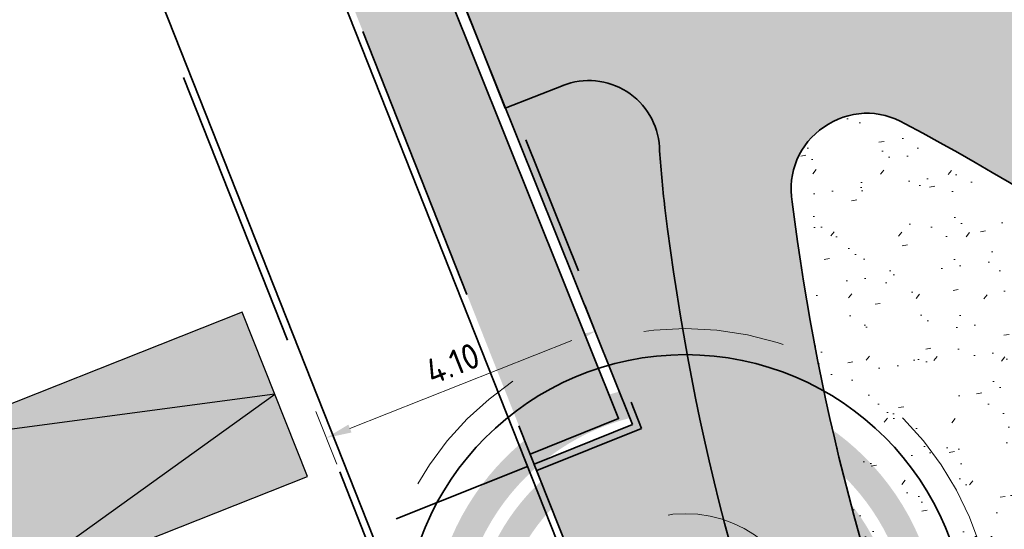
# Model space of a CAD drawing. Header units: metres. Extents: x 126075 to 126745, y 502461 to 502767.
# Tile 48 of 94: x 126580.9 to 126594.85, y 502572.49 to 502579.7. Entities that reach past the tile are written whole.
import ezdxf
from ezdxf.enums import TextEntityAlignment as Align

# ---------------------------------------------------------------- set-up
doc = ezdxf.new("R2010")
doc.units = ezdxf.units.M
doc.header["$PDSIZE"] = 1
for name, pattern in [('NLCS-HIDDEN', [4, 2, -2]), ('VH-OPSLUITBAND-SO', [10, 4, -2, 2, -2]), ('VH-OPSLUITBAND_VARIANT01-SO', [14, 8, -2, 2, -2]), ('ZZ-HIDDEN-SO', [4, 2, -2])]:
    doc.linetypes.add(name, pattern=pattern)
doc.layers.get('0').update_dxf_attribs({"linetype": 'CONTINUOUS'})
doc.layers.get('DEFPOINTS').update_dxf_attribs({"linetype": 'CONTINUOUS'})
doc.layers.add('N-GV-GR-BOOM-BESCHERMDEWORTELRUIMTE-GN', color=7, linetype='NLCS-HIDDEN', lineweight=0, plot=False)
doc.layers.add('N-GV-GR-BOOM_SOORT-V', color=7, linetype='CONTINUOUS', lineweight=18, true_color=0x025a01)
for name, color, linetype, lineweight in [('N-WE-GR-BEPLANTING-A-200', 92, 'CONTINUOUS', 18), ('N-WE-GR-BOOM-S', 90, 'CONTINUOUS', 25), ('N-WE-GR-GRAS-A-500', 62, 'CONTINUOUS', 18), ('N-WE-OG-WEG_PARKEERPLAATS-S', 7, 'CONTINUOUS', 25), ('N-WE-VH-HALFVERHARDING_GRASBETONSTEEN-A-200', 132, 'CONTINUOUS', 18), ('N-WE-VH-HALFVERHARDING_KLEISCHELPEN-A-200', 252, 'CONTINUOUS', 18), ('N-WE-VH-KANTOPSLUITING_BETONRUG-G', 7, 'ZZ-HIDDEN-SO', 35), ('N-WE-VH-KANTOPSLUITING_OPSLUITBAND_100X200-G', 150, 'VH-OPSLUITBAND-SO', 35), ('N-WE-VH-KANTOPSLUITING_OPSLUITBAND_150X250-G', 150, 'VH-OPSLUITBAND_VARIANT01-SO', 35), ('N-WE-VH-KANTOPSLUITING_VOORKANTBAND-G', 50, 'CONTINUOUS', 35), ('N-WE-VH-MATERIAALGRENS-G', 7, 'ZZ-HIDDEN-SO', 35), ('N-WE-VH-OPENVERHARDING-G', 90, 'CONTINUOUS', 35), ('N-XX-GR-BOOM-T25', 7, 'CONTINUOUS', 25), ('X-XX-AL-M', 7, 'CONTINUOUS', 18)]:
    doc.layers.add(name, color=color, linetype=linetype, lineweight=lineweight)
doc.styles.add('NLCS-ISO-M200-T18', font='NLCS-ISO.ttf', dxfattribs={"height": 0.36})
doc.styles.add('NLCS-ISO-M200-T25', font='NLCS-ISO.ttf', dxfattribs={"height": 0.5})
doc.dimstyles.new('NLCS-M200-T18-PIJL_L2_H1', dxfattribs={"dimscale": 0.2, "dimtxt": 2.5, "dimasz": 1.8, "dimexe": 2, "dimexo": 2, "dimgap": 0.7, "dimtad": 1, "dimzin": 0, "dimdsep": 46, "dimtxsty": 'NLCS-ISO-M200-T18', "dimcen": 0, "dimdle": 2, "dimclrd": 256, "dimclre": 256, "dimclrt": 10, "dimadec": 1, "dimazin": 0, "dimtfac": 1, "dimtdec": 3, "dimtofl": 0, "dimtmove": 0, "dimatfit": 3, "dimfxl": 2, "dimfxlon": 1, "dimtfillclr": 256, "dimtolj": 1, "dimtzin": 0, "dimlwd": -1, "dimlwe": -1, "dimarcsym": 0})

# ---------------------------------------------------------------- blocks, each defined once
blk = doc.blocks.new('N-SGR-BOOM_BOL_2E')
h = blk.add_hatch(color=256)
h.dxf.hatch_style = 1
edge = h.paths.add_edge_path()
edge.add_arc((0, 0), 0.25, 0, 360)
at = {"layer": 'N-GV-GR-BOOM_SOORT-V', "transparency": 33554559}
h = blk.add_hatch(color=256, dxfattribs=at)
h.dxf.hatch_style = 1
h.paths.add_polyline_path([(-3.6, 4.440892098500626e-16, 1), (3.6, 0, 1)])
h.paths.add_polyline_path([(3.2, 0, -1), (-3.2, 4.440892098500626e-16, -1)], flags=16)
h = blk.add_hatch(color=256, dxfattribs=at)
h.dxf.hatch_style = 1
edge = h.paths.add_edge_path()
edge.add_arc((2.220446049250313e-16, -4.440892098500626e-16), 3.009631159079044, 0, 360)
edge = h.paths.add_edge_path(flags=16)
edge.add_arc((4.440892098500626e-16, -6.661338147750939e-16), 2.626330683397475, 0, 360)
at = {"lineweight": 35}
blk.add_circle((0, 0), 4, dxfattribs=at)
at = {"layer": 'N-GV-GR-BOOM-BESCHERMDEWORTELRUIMTE-GN'}
for radius in [4.370193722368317, 1.75]:
    blk.add_circle((-4.020463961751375e-10, 4.218057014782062e-10), radius, dxfattribs=at)
at = {"layer": 'N-XX-GR-BOOM-T25', "style": 'NLCS-ISO-M200-T25'}
blk.add_attdef('SOORT', text='', height=0.5, dxfattribs=at).set_placement((-4.020463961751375e-10, -0.8730997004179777), align=Align.MIDDLE_CENTER)
blk = doc.blocks.new('SOG-WEG_PARKEERPLAATS_PRIVE')
h = blk.add_hatch(color=253)
h.dxf.hatch_style = 1
h.paths.add_polyline_path([(-1.249999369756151, -0.0005613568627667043), (1.25, 0), (1.25, 5), (-1.249999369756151, 4.999438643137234)])
at = {"flags": 128}
blk.add_lwpolyline([(-1.249999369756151, -0.0005613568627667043), (1.25, 0), (1.25, 5), (-1.249999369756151, 4.999438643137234)], close=True, dxfattribs=at)
blk.add_lwpolyline([(-1.249999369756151, 4.999438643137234), (0, 0), (1.25, 5)], dxfattribs=at)
blk = doc.blocks.new('*D469')
at = {"layer": 'DEFPOINTS', "color": 0, "transparency": 16777216}
for p in [(126589.5726184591, 502573.9954011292), (126585.2470394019, 502573.7803309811), (126585.7605661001, 502572.4846004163)]:
    blk.add_point(p, dxfattribs=at)
at = {"layer": 'X-XX-AL-M', "transparency": 16777216}
for p, q in [((126589.2064682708, 502574.9192712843), (126588.9117152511, 502575.6629921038)), ((126588.7244173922, 502575.1584928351), (126585.5817137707, 502573.9129698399)), ((126585.3944159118, 502573.4084705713), (126585.099662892, 502574.1521913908))]:
    blk.add_line(p, q, dxfattribs=at)
for points in [[(126588.7023109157, 502575.2142718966), (126588.7465238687, 502575.1027137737), (126589.059091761, 502575.291131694)], [(126585.5596072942, 502573.9687489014), (126585.6038202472, 502573.8571907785), (126585.2470394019, 502573.7803309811)]]:
    blk.add_solid(points, dxfattribs=at)
at = {"layer": 'X-XX-AL-M', "color": 10, "transparency": 16777216, "insert": (126587.0351643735, 502574.8332196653), "char_height": 0.36, "attachment_point": 5, "rotation": 21.61951873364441, "style": 'NLCS-ISO-M200-T18'}
blk.add_mtext('\\A1;4.10', dxfattribs=at)

msp = doc.modelspace()

# ---------------------------------------------------------------- hatches: boundary and pattern name
at = {"layer": 'N-WE-GR-BEPLANTING-A-200', "transparency": 33554559}
h = msp.add_hatch(dxfattribs=at)
h.set_pattern_fill('AGR-BEPLANTING_SOORT_01-SO', color=256, scale=0.2, pattern_type=2)
h.set_pattern_definition([(81.71317314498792, (126561.5397244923, 502555.1918350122), (-0.1812692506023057, 0.1430901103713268), [0.05773520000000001, -0.1732052]), (141.7131731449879, (126561.5397244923, 502555.1918350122), (-0.2145542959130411, -0.08543872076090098), [0.05773520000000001, -0.1732052]), (291.7131731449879, (126561.5397244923, 502555.1918350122), (0.1812691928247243, -0.1430901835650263), [0.05, -0.35])])
edge = h.paths.add_edge_path()
edge.add_arc((126592.7968105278, 502564.5016407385), 0.9999999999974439, 201.6195187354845, 326.70469154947)
edge.add_line((126593.632662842, 502563.9526863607), (126593.9278687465, 502564.4021746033))
edge.add_arc((126593.0920164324, 502564.951128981), 0.9999999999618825, 326.7046915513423, 399.9791489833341)
edge.add_arc((126600.4157242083, 502571.0919090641), 8.557503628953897, 203.2895918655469, 219.9791489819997, ccw=False)
edge.add_arc((126623.606919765, 502581.0746219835), 33.80599088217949, 186.8664769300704, 203.289591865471, ccw=False)
edge.add_arc((126604.9358155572, 502578.8262535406), 15.00000000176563, 183.5522995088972, 186.8664769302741, ccw=False)
edge.add_arc((126588.966557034, 502577.8348997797), 1.000000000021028, 3.552299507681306, 111.5962615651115)
edge.add_line((126588.5984931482, 502578.764700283), (126587.7867127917, 502578.4433668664))
edge.add_line((126587.7867127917, 502578.4433668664), (126589.5828696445, 502573.9698695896))
edge.add_line((126589.5828696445, 502573.9698695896), (126588.1902698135, 502573.410727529))
edge.add_line((126588.1902698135, 502573.410727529), (126591.8671595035, 502564.1331994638))
at = {"layer": 'N-WE-GR-GRAS-A-500'}
h = msp.add_hatch(dxfattribs=at)
h.set_pattern_fill('AGR-GRAS_GAZON-SO', color=256, scale=0.5, pattern_type=2)
h.set_pattern_definition([(37.50000000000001, (0, 0), (-0.03149667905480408, 0.9634118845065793), [0, -0.76, 0, -0.85, 0, -0.8125]), (7.499999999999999, (0, 0), (0.8848883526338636, 1.41107303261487), [0, -0.41, 0, -0.685, 0, -0.2625]), (327.5, (-0.6150000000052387, 0), (1.557070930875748, 0.002829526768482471), [0, -0.25, 0, -0.9, 0, -1.175]), (317.5, (-0.6150000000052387, 0), (1.503063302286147, 0.4388377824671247), [0, -0.125, 0, -0.59, 0, -0.675]), (51, (-1.270000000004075, 1.90500000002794), (-0.2520435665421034, 0.8789805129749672), [0.07499999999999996, -1.047749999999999]), (10, (-1.270000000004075, -1.90500000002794), (0.3864434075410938, 0.8287304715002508), [0.07499999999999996, -1.047749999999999])])
h.paths.add_polyline_path([(126600.7433508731, 502572.9330750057, 0.07170044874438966), (126593.3388937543, 502578.2786548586, 0.2682450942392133), (126592.295982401, 502578.177154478, 0.2682450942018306), (126591.8317406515, 502577.2377685, 0.07170044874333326), (126594.208834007, 502568.4201363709, 0.09547208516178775), (126595.6461339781, 502566.3049617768, 0.3238157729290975), (126598.573084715, 502565.840833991, 0.04367638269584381), (126600.1970494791, 502566.7367915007, 0.04367638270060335), (126601.6100309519, 502567.9382426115, 0.323815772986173), (126602.2124791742, 502570.8398820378, 0.09547208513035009)])
at = {"layer": 'N-WE-VH-HALFVERHARDING_GRASBETONSTEEN-A-200', "transparency": 33554687}
h = msp.add_hatch(dxfattribs=at)
h.set_pattern_fill('AVH-GRASBETONSTEEN_03-SO', color=256, scale=0.2, pattern_type=2)
h.set_pattern_definition([(21.61951872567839, (126585.2933741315, 502580.7201747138), (0.1122419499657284, 0.25961845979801), [0.2, -0.2]), (111.6195187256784, (126585.2933741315, 502580.7201747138), (-0.1859302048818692, -0.07368825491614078), []), (111.6195187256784, (126585.3863392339, 502580.7570188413), (0.2244838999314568, 0.5192369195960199), [0.4, -0.7999999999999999])])
h.paths.add_polyline_path([(126588.1350036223, 502573.5501751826), (126589.3890318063, 502574.0500632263), (126586.9765591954, 502580.0585527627), (126586.4457229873, 502579.8481706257), (126575.2489563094, 502607.6925819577), (126574.6922064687, 502607.4690409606)])
at = {"layer": 'N-WE-VH-HALFVERHARDING_KLEISCHELPEN-A-200', "transparency": 33554559}
h = msp.add_hatch(dxfattribs=at)
h.set_pattern_fill('AVH-HALFVERHARDING_SCHELPEN-SO', color=256, scale=0.2, pattern_type=2)
h.set_pattern_definition([(5.229815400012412, (126639.9478880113, 502720.3991939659), (-0.09115080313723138, 0.9958371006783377), [0, -1]), (5.229815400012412, (126639.9897491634, 502720.0515624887), (-0.09115080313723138, 0.9958371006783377), [0, -1]), (5.229815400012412, (126639.9704028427, 502720.5920490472), (-0.09115080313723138, 0.9958371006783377), [0, -1]), (343.4284154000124, (126639.4808242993, 502720.2359411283), (3.07866236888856, -0.7223845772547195), [0.107703, -5.277462]), (222.0997154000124, (126639.5840540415, 502720.2052227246), (2.80520960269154, 2.265126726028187), [0.05, -4.95]), (135.8311154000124, (126639.5469550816, 502720.1717015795), (5.52609065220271, -5.519267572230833), [0.09219500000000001, -9.127349]), (211.7949154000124, (126639.2292669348, 502720.0221213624), (-0.9046853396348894, -1.086989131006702), [0.022361, -2.213707]), (331.5397154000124, (126639.2102617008, 502720.0103399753), (2.082824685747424, -0.8135368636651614), [0.036056, -3.569496]), (113.6647154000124, (126639.2419598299, 502719.9931577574), (-1.178137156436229, 1.900523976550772), [0.03162300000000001, -3.130655]), (230.2298154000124, (126639.8757177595, 502719.9808741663), (0.09115083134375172, -0.9958374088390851), [0.04242600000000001, -1.371787]), (5.229815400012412, (126639.8485771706, 502719.9482645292), (0.9046862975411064, 1.086987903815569), [0.06, -0.9400000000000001]), (140.2298154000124, (126639.9083273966, 502719.9537335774), (-0.9958374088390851, -0.09115083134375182), [0.04242600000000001, -1.371787]), (256.7949154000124, (126639.6978807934, 502720.6072718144), (0.8135338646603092, 2.082825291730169), [0.031623, -3.130655]), (5.229815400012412, (126639.6906569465, 502720.5764851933), (0.9046862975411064, 1.086987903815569), [0.05, -0.9500000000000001]), (148.3599154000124, (126639.7404488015, 502720.5810427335), (-3.169812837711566, 1.718221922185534), [0.05, -4.95]), (218.9199154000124, (126639.169175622, 502720.5689202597), (1.900522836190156, 1.178139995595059), [0.036056, -3.569496]), (346.7949154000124, (126639.1411235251, 502720.5462689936), (-2.082825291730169, 0.8135338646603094), [0.063246, -3.099032]), (132.0997154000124, (126639.2026967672, 502720.5318212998), (2.265126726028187, -2.80520960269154), [0.05, -4.95]), (5.229815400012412, (126639.4616144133, 502720.5555205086), (-0.09115080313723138, 0.9958371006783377), [0, -1]), (5.229815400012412, (126639.216437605, 502720.2719921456), (-0.09115080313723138, 0.9958371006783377), [0, -1]), (5.229815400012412, (126639.5289977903, 502719.9290546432), (-0.09115080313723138, 0.9958371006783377), [0, -1]), (5.229815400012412, (126639.7696170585, 502720.2623748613), (-0.09115080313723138, 0.9958371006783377), [0, -1]), (5.229815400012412, (126639.4653286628, 502720.4052334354), (-0.09115080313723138, 0.9958371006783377), [0, -1]), (5.229815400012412, (126639.2435099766, 502720.4150553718), (-0.09115080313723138, 0.9958371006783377), [0, -1]), (5.229815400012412, (126639.3386043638, 502720.363508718), (-0.09115080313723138, 0.9958371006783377), [0, -1]), (5.229815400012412, (126639.3206470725, 502720.1208617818), (-0.09115080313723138, 0.9958371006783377), [0, -1]), (5.229815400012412, (126639.0780001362, 502720.138819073), (-0.09115080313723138, 0.9958371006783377), [0, -1]), (5.229815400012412, (126639.0669938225, 502720.3687731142), (-0.09115080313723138, 0.9958371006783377), [0, -1]), (5.229815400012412, (126639.0170655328, 502720.5851227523), (-0.09115080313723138, 0.9958371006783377), [0, -1]), (5.229815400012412, (126639.3221290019, 502720.6532129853), (-0.09115080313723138, 0.9958371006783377), [0, -1]), (5.229815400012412, (126639.5375671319, 502720.713099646), (-0.09115080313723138, 0.9958371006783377), [0, -1]), (5.229815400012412, (126639.8897561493, 502720.705168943), (-0.09115080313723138, 0.9958371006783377), [0, -1]), (5.229815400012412, (126639.6790119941, 502720.3745832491), (-0.09115080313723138, 0.9958371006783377), [0, -1]), (5.229815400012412, (126639.5630211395, 502720.5447188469), (-0.09115080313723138, 0.9958371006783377), [0, -1]), (5.229815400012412, (126639.686440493, 502720.0740091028), (-0.09115080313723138, 0.9958371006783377), [0, -1]), (5.229815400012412, (126639.392246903, 502719.9968720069), (-0.09115080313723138, 0.9958371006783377), [0, -1]), (5.229815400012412, (126639.7110512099, 502719.8051330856), (-0.09115080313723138, 0.9958371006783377), [0, -1]), (5.229815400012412, (126639.3769559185, 502719.8348035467), (-0.09115080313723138, 0.9958371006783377), [0, -1]), (5.229815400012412, (126639.0610225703, 502719.7757601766), (-0.09115080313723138, 0.9958371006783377), [0, -1]), (5.229815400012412, (126639.1850805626, 502719.736906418), (-0.09115080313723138, 0.9958371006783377), [0, -1]), (5.229815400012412, (126639.1822778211, 502719.8772351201), (-0.09115080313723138, 0.9958371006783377), [0, -1]), (5.229815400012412, (126639.8640728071, 502719.7789722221), (-0.09115080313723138, 0.9958371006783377), [0, -1]), (5.229815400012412, (126639.9462014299, 502720.1982035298), (-0.09115080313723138, 0.9958371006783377), [0, -1]), (5.229815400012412, (126639.8690643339, 502720.4923971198), (-0.09115080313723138, 0.9958371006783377), [0, -1]), (5.229815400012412, (126639.4766078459, 502719.7334650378), (-0.09115080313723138, 0.9958371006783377), [0, -1])])
edge = h.paths.add_edge_path()
edge.add_arc((126588.9665570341, 502577.8348997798), 0.9999999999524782, 3.5522995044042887, 111.596261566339, ccw=False)
edge.add_arc((126604.9358155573, 502578.8262535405), 15.00000000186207, 183.5522995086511, 186.866476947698)
edge.add_arc((126623.606919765, 502581.0746219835), 33.80599088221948, 186.8664769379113, 203.2895918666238)
edge.add_arc((126600.4157242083, 502571.091909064), 8.557503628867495, 203.2895918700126, 219.9791489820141)
edge.add_arc((126593.0920164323, 502564.951128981), 1.000000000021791, -33.295308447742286, 39.979148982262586, ccw=False)
edge.add_line((126593.9278687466, 502564.4021746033), (126593.632662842, 502563.9526863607))
edge.add_arc((126592.7968105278, 502564.5016407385), 1.000000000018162, 201.6195187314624, 326.70469154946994, ccw=False)
edge.add_line((126591.8671595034, 502564.1331994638), (126594.3436152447, 502557.884002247))
edge.add_arc((126598.9920281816, 502559.7258103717), 4.999999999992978, 146.7046915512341, 201.6146098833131, ccw=False)
edge.add_line((126594.8127666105, 502562.4705822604), (126595.3624265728, 502563.3075089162))
edge.add_arc((126596.198278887, 502562.7585545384), 1.000000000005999, 56.35705129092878, 146.7046915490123, ccw=False)
edge.add_arc((126593.9822158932, 502559.4285297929), 4.999999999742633, 21.610646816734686, 56.35705129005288, ccw=False)
edge.add_line((126598.630756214, 502561.2700163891), (126600.0507551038, 502557.685454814))
edge.add_line((126600.0507551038, 502557.685454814), (126601.7241837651, 502558.3485057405))
edge.add_line((126601.7241837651, 502558.3485057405), (126600.8880749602, 502560.4591295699))
edge.add_arc((126605.5366152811, 502562.3006161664), 5.000000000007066, 131.2511100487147, 201.6106468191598, ccw=False)
edge.add_arc((126594.0396522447, 502575.4098775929), 12.436539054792, 311.2511100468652, 315.1802141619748)
edge.add_arc((126599.9059611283, 502569.805408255), 4.327876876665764, 313.0663543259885, 360.7604114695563)
edge.add_arc((126605.2333687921, 502569.8761160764), 0.9999999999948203, 47.37390103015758, 180.7604114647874, ccw=False)
edge.add_arc((126586.7843554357, 502549.8312980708), 28.24262877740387, 25.34251789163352, 47.37390103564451, ccw=False)
edge.add_arc((126621.1363607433, 502520.7557838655), 42.09999999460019, 100.8428102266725, 102.10328435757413, ccw=False)
edge.add_line((126613.2167105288, 502562.1041712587), (126612.8868649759, 502565.718588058))
edge.add_arc((126613.3228884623, 502567.514313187), 1.847902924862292, 214.7808052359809, 256.3520270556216, ccw=False)
edge.add_arc((126586.7843554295, 502549.8312980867), 30.04262877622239, 33.60815944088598, 53.84461590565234)
edge.add_arc((126607.458704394, 502578.1254163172), 4.999999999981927, 178.7226715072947, 233.84461585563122, ccw=False)
edge.add_arc((126617.4562194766, 502577.9024988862), 15.00000000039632, 158.3939377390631, 178.7226714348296, ccw=False)
edge.add_arc((126572.0794579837, 502595.8739835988), 33.80599088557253, 338.3939379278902, 349.6007907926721)
edge.add_arc((126606.3137243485, 502589.5913083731), 0.9999999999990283, 95.2247455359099, 169.6007907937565, ccw=False)
edge.add_line((126606.2226616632, 502590.5871535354), (126610.5810316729, 502590.9856942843))
edge.add_line((126610.5810316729, 502590.9856942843), (126610.4174464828, 502592.7782455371))
edge.add_line((126610.4174464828, 502592.7782455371), (126606.3804835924, 502592.4090950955))
edge.add_arc((126606.2894209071, 502593.4049402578), 0.9999999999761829, 204.0339437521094, 275.2247455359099, ccw=False)
edge.add_arc((126602.7760870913, 502591.8382086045), 2.846837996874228, 24.03394375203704, 55.22469496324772)
edge.add_arc((126602.7473908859, 502591.8583978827), 2.846837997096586, 54.51853089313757, 119.2636728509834)
edge.add_arc((126616.9154150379, 502564.329547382), 33.80599088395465, 117.4040712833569, 124.1619463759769)
edge.add_arc((126597.3706698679, 502593.1298935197), 0.9999999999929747, 185.2345115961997, 304.16194637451, ccw=False)
edge.add_line((126596.3748402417, 502593.038661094), (126595.2531377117, 502605.2823847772))
edge.add_arc((126596.2489673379, 502605.3736172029), 0.9999999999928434, 99.5780154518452, 185.2345115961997, ccw=False)
edge.add_arc((126589.9470397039, 502642.719992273), 36.87434517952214, 279.578015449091, 288.8437285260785)
edge.add_arc((126602.1800021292, 502606.8755972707), 1.000000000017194, 42.26032144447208, 108.84372852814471, ccw=False)
edge.add_line((126602.9200991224, 502607.5480974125), (126609.7561251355, 502600.0249431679))
edge.add_line((126609.7561251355, 502600.0249431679), (126609.4845949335, 502603.0003457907))
edge.add_line((126609.4845949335, 502603.0003457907), (126604.2134557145, 502608.8013174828))
edge.add_arc((126604.9535527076, 502609.4738176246), 0.9999999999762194, 149.0880073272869, 222.2603214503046, ccw=False)
edge.add_arc((126599.3226343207, 502612.8454537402), 5.563167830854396, 329.0880073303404, 337.0971017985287)
edge.add_arc((126600.2317978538, 502612.4613538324), 4.576197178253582, 337.0971017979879, 387.7231877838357)
edge.add_arc((126357.7580837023, 502485.0346031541), 278.4942119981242, 27.7231877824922, 28.59999839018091)
edge.add_arc((126596.1966174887, 502592.2581206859), 26.78726315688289, 76.89279979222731, 89.89545797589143)
edge.add_arc((126596.2477743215, 502620.2953371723), 1.249999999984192, 102.5606798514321, 269.89545797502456, ccw=False)
edge.add_arc((126616.4071438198, 502529.815879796), 93.94807110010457, 98.27159752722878, 102.56067986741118, ccw=False)
edge.add_line((126602.8912426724, 502622.7866304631), (126602.7247038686, 502624.5812951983))
edge.add_arc((126616.4071438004, 502529.8158798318), 95.74807106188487, 98.21571622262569, 102.8460054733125)
edge.add_arc((126594.8414249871, 502624.3862005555), 1.250000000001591, 122.36157101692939, 282.8460054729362, ccw=False)
edge.add_arc((126587.7089269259, 502635.641898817), 12.07528693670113, 302.3615710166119, 321.3786934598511)
edge.add_arc((126592.1601494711, 502632.0858236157), 6.378002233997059, 321.3786934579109, 366.2630229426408)
edge.add_arc((126565.4496741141, 502629.1544067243), 33.24885444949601, 6.263022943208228, 20.42381599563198)
edge.add_arc((126404.6078350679, 502569.2617477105), 204.8799349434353, 20.42381599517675, 21.36319583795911)
edge.add_arc((126596.3417604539, 502644.2594107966), 0.9999999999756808, 95.2532122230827, 201.3631958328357, ccw=False)
edge.add_line((126596.2502030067, 502645.2552105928), (126600.795131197, 502645.6730877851))
edge.add_line((126600.795131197, 502645.6730877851), (126600.630327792, 502647.4655274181))
edge.add_line((126600.630327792, 502647.4655274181), (126594.9528734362, 502646.9435216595))
edge.add_arc((126594.8613159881, 502647.9393214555), 1.000000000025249, 202.4670899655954, 275.25321227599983, ccw=False)
edge.add_arc((126404.6078344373, 502569.2617470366), 204.8799357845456, 22.46709007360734, 22.60840213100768)
edge.add_arc((125598.3234162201, 502233.4992058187), 1078.28193208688, 22.6084020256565, 23.28344494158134)
edge.add_arc((126553.3948930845, 502644.4908651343), 38.53404440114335, 23.28344494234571, 29.77586439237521)
edge.add_arc((126003.516389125, 502329.8800104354), 672.0530725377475, 29.77586439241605, 30.05132788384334)
edge.add_arc((126575.905767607, 502661.0332190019), 10.77246028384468, 30.05132788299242, 39.48210382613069)
edge.add_arc((126584.9920258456, 502668.5185868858), 0.9999999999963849, 95.2532122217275, 219.482103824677, ccw=False)
edge.add_line((126584.9004683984, 502669.5143866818), (126598.4961042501, 502670.7644187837))
edge.add_line((126598.4961042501, 502670.7644187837), (126598.3318858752, 502672.5569122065))
edge.add_line((126598.3318858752, 502672.5569122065), (126586.0706444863, 502671.4295691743))
edge.add_arc((126586.0248657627, 502671.9274690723), 0.4999999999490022, 108.2578619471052, 275.25321223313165, ccw=False)
edge.add_line((126585.8682187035, 502672.4022971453), (126597.9794119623, 502676.3978123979))
edge.add_line((126597.9794119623, 502676.3978123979), (126597.8111165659, 502678.2377141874))
edge.add_line((126597.8111165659, 502678.2377141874), (126573.283058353, 502670.1458417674))
edge.add_arc((126574.8495289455, 502665.3975610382), 5.000000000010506, 108.2578619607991, 114.4111536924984)
edge.add_arc((126578.3045711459, 502657.7849023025), 13.36001732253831, 114.4111536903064, 142.1436398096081)
edge.add_arc((126566.9665946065, 502666.5974153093), 1.000000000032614, 248.419033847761, 322.14363980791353, ccw=False)
edge.add_line((126566.5987789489, 502665.6675165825), (126554.7511736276, 502670.3537631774))
edge.add_arc((126555.3028971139, 502671.7486112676), 1.500000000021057, 202.0031152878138, 248.4190338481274, ccw=False)
edge.add_line((126553.9121518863, 502671.186625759), (126553.9048873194, 502671.2046033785))
edge.add_line((126553.9048873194, 502671.2046033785), (126556.3948194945, 502665.0427696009))
edge.add_arc((126557.7855647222, 502665.6047551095), 1.500000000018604, 68.41903384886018, 202.0031152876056, ccw=False)
edge.add_line((126558.3372882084, 502666.9996031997), (126565.937557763, 502663.9933638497))
edge.add_arc((126565.5697421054, 502663.0634651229), 0.9999999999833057, -7.261166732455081, 68.41903384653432, ccw=False)
edge.add_arc((126577.2477912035, 502661.5755167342), 10.7724602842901, 172.7388332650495, 193.9549116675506)
edge.add_arc((127219.0112377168, 502821.0487961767), 672.0530725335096, 193.954911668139, 194.2303751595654)
edge.add_arc((126604.9316365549, 502665.3163254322), 38.53404439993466, 194.2303751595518, 197.9681072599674)
edge.add_arc((126567.3257316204, 502653.1205646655), 1.000000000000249, -69.27720538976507, 17.968107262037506, ccw=False)
edge.add_line((126567.6795785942, 502652.1852613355), (126562.3978544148, 502650.1870624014))
edge.add_line((126562.3978544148, 502650.1870624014), (126568.5844469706, 502634.8771052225))
edge.add_line((126568.5844469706, 502634.8771052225), (126573.5592855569, 502636.8871015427))
edge.add_arc((126573.9338971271, 502635.9599196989), 0.9999999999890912, 21.548072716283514, 112.00030754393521, ccw=False)
edge.add_arc((126764.2132617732, 502714.5745484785), 204.8799347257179, 202.4525423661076, 203.5346762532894)
edge.add_arc((126575.4386512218, 502632.4155176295), 1.000000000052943, -67.99969245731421, 20.465938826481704, ccw=False)
edge.add_line((126575.813262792, 502631.4883357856), (126570.7761917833, 502629.4531955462))
edge.add_line((126570.7761917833, 502629.4531955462), (126571.4505743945, 502627.784301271))
edge.add_line((126571.4505743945, 502627.784301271), (126576.7576100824, 502629.9285160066))
edge.add_arc((126577.1322216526, 502629.0013341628), 0.9999999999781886, 29.584964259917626, 112.0003075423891, ccw=False)
edge.add_arc((126606.9158653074, 502645.9104619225), 33.2488544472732, 209.5849642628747, 217.7432166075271)
edge.add_arc((126585.6674151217, 502629.462177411), 6.37800223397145, 217.7432166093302, 262.6275460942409)
edge.add_arc((126586.3984839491, 502635.1123624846), 12.07528693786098, 262.6275460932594, 279.9720452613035)
edge.add_arc((126586.2479838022, 502637.515978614), 14.47113374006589, 278.9108796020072, 283.8583749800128)
edge.add_arc((126590.0135531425, 502622.2524752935), 1.250000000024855, 18.1938414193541, 103.85837497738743, ccw=False)
edge.add_arc((126566.9068666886, 502614.658135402), 25.5726840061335, 12.337997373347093, 18.19384142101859, ccw=False)
edge.add_arc((126590.6677959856, 502619.8553650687), 1.249999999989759, -81.3192368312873, 12.337997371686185, ccw=False)
edge.add_arc((126594.899430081, 502592.1392795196), 26.78726315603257, 98.68076316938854, 113.576223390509)
edge.add_line((126584.1853625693, 502616.6905773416), (126584.1441429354, 502616.5618403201))
edge.add_arc((126577.0013450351, 502618.8488554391), 7.499999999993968, 291.8759865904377, 342.24572559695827, ccw=False)
edge.add_line((126579.7958366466, 502611.8889117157), (126578.1420540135, 502611.224900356))
edge.add_line((126578.1420540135, 502611.224900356), (126578.8164382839, 502609.5560019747))
edge.add_line((126578.8164382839, 502609.5560019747), (126581.5326471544, 502610.6465887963))
edge.add_arc((126581.9052460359, 502609.7185962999), 1.000000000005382, 16.18589305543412, 111.8759865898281, ccw=False)
edge.add_arc((126587.2604158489, 502611.2729872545), 4.57619717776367, 196.1858930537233, 213.3719213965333)
edge.add_arc((126588.0846523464, 502611.8158917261), 5.563167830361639, 213.3719213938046, 263.0454820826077)
edge.add_arc((126591.8758538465, 502642.8966996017), 36.87434517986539, 263.0454820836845, 270.8910077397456)
edge.add_arc((126592.4648147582, 502605.0269339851), 1.000000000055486, 5.234511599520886, 90.89100774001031, ccw=False)
edge.add_line((126593.4606443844, 502605.1181664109), (126594.4655374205, 502594.1494538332))
edge.add_arc((126584.5072411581, 502593.2371295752), 9.99999999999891, -35.20019108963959, 5.234511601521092, ccw=False)
edge.add_arc((126604.9358155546, 502578.8262535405), 14.99999999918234, 144.7998089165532, 161.9684960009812)
edge.add_arc((126585.9180863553, 502585.0170512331), 5.000000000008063, 291.5962615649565, 341.96849600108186, ccw=False)
edge.add_line((126587.7584057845, 502580.3680487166), (126587.1184578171, 502580.1185305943))
edge.add_line((126587.1184578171, 502580.1185305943), (126587.7816446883, 502578.4451774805))
edge.add_line((126587.7816446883, 502578.4451774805), (126588.6022612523, 502578.7661830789))
edge.add_line((126588.6022612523, 502578.7661830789), (126588.5984931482, 502578.764700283))
edge = h.paths.add_edge_path(flags=16)
edge.add_arc((126594.0396522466, 502575.4098775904), 10.63653905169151, 305.3725825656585, 315.3761143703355)
edge.add_arc((126599.9059611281, 502569.805408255), 2.527876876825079, 312.3851588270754, 384.1562434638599)
edge.add_arc((126596.0467104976, 502568.0745336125), 6.757503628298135, 24.15624346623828, 45.97071491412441)
edge.add_arc((126578.4983566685, 502549.9212587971), 32.00599088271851, 45.97071491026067, 62.16213623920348)
edge.add_arc((126592.9052280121, 502577.3258674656), 1.046837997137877, 59.01019263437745, 125.5903860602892)
edge.add_arc((126592.8763573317, 502577.3059284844), 1.046837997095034, 123.669920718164, 190.2501141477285)
edge.add_arc((126623.6069197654, 502581.0746219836), 32.00599088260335, 187.0981705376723, 203.2895918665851)
edge.add_arc((126600.4157242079, 502571.0919090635), 6.757503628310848, 203.2895918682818, 225.1040633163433)
edge.add_arc((126597.4303634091, 502568.0956842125), 2.527876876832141, 225.104063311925, 296.8751479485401)
edge.add_arc((126594.2664635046, 502575.5665204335), 10.63653905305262, 293.8841924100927, 303.8877242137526)
edge = h.paths.add_edge_path(flags=16)
edge.add_arc((126602.7473908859, 502591.8583978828), 1.046837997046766, 53.91138026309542, 120.4915736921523)
edge.add_arc((126616.915415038, 502564.3295473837), 32.00599088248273, 117.3396300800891, 133.5310514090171)
edge.add_arc((126599.5255802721, 502582.6347312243), 6.757503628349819, 133.5310514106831, 155.3455228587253)
edge.add_arc((126595.6815267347, 502584.3990993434), 2.527876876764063, 155.3455228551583, 227.1166074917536)
edge.add_arc((126601.5963486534, 502589.9523450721), 10.63653905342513, 224.1256519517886, 234.1291837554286)
edge.add_arc((126601.3709080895, 502590.1109542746), 10.63653905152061, 235.6140421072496, 245.6175739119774)
edge.add_arc((126598.1421635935, 502582.6679128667), 2.527876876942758, 242.6266183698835, 314.3977030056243)
edge.add_arc((126595.1829699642, 502585.6899842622), 6.757503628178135, 314.3977030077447, 336.212174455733)
edge.add_arc((126572.0794579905, 502595.8739836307), 32.00599088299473, 336.2121744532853, 352.4035957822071)
edge.add_arc((126602.7760870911, 502591.8382086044), 1.046837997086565, 349.2516521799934, 415.8318456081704)
edge = h.paths.add_edge_path(flags=16)
edge.add_arc((126591.8758538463, 502642.8966995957), 35.07434517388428, 263.04548208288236, 273.6523034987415, ccw=False)
edge.add_arc((126588.0846523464, 502611.8158917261), 3.763167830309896, 213.3719213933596, 263.04548208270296, ccw=False)
edge.add_arc((126587.2604158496, 502611.2729872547), 2.776197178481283, 162.7458354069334, 213.3719213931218, ccw=False)
edge.add_arc((126848.8516783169, 502530.0258935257), 276.694211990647, 162.0394205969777, 162.7458354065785, ccw=False)
edge.add_arc((126594.8994300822, 502592.1392795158), 24.98726315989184, 93.74088919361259, 111.7478632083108, ccw=False)
edge.add_arc((126596.1966174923, 502592.2581206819), 24.98726315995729, 78.72115998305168, 96.7281339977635, ccw=False)
edge.add_arc((126357.7580837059, 502485.0346031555), 276.694211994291, 27.723187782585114, 28.4296025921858, ccw=False)
edge.add_arc((126600.2317978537, 502612.4613538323), 2.776197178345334, -22.90289820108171, 27.723187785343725, ccw=False)
edge.add_arc((126599.3226343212, 502612.84545374), 3.763167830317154, 287.4235411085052, 337.09710179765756, ccw=False)
edge.add_arc((126589.9470397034, 502642.7199922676), 35.07434517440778, 276.8167196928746, 287.423541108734, ccw=False)
edge = h.paths.add_edge_path(flags=16)
edge.add_arc((126586.1472959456, 502637.4752916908), 12.67113372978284, 292.2486467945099, 305.1712734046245)
edge.add_arc((126587.7089269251, 502635.641898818), 10.27528693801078, 303.9419090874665, 321.3786934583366)
edge.add_arc((126592.1601494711, 502632.0858236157), 4.578002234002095, 321.3786934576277, 366.2630229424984)
edge.add_arc((126565.4496741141, 502629.1544067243), 31.44885444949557, 6.263022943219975, 20.4238159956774)
edge.add_arc((126404.6078351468, 502569.2617477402), 203.0799348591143, 20.42381599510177, 22.60840202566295)
edge.add_arc((125598.32341622, 502233.4992058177), 1076.481932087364, 22.6084020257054, 23.28344494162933)
edge.add_arc((126553.394893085, 502644.4908651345), 36.73404440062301, 23.28344494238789, 29.77586439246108)
edge.add_arc((126003.5163891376, 502329.8800104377), 670.2530725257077, 29.77586439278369, 30.05132788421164)
edge.add_arc((126575.905767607, 502661.033219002), 8.972460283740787, 30.05132788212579, 51.43972309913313)
edge.add_arc((126578.485963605, 502664.26997461), 4.833136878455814, 51.43972309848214, 79.73468830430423)
edge.add_arc((126577.7791426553, 502657.5725821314), 11.56001732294, 82.20378672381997, 110.5985770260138)
edge.add_arc((126578.3045711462, 502657.7849023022), 11.56001732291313, 113.407662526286, 141.8024528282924)
edge.add_arc((126573.1432558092, 502662.1110421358), 4.833136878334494, 144.2715512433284, 172.5665164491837)
edge.add_arc((126577.2477912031, 502661.5755167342), 8.972460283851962, 172.5665164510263, 193.9549116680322)
edge.add_arc((127219.0112377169, 502821.0487961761), 670.2530725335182, 193.9549116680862, 194.2303751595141)
edge.add_arc((126604.9316365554, 502665.3163254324), 36.73404440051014, 194.2303751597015, 200.722794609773)
edge.add_arc((127577.4112982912, 503033.2279689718), 1076.481932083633, 200.7227946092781, 201.397837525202)
edge.add_arc((126764.2132618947, 502714.5745485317), 203.0799348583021, 201.3978375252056, 203.5824235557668)
edge.add_arc((126606.9158653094, 502645.9104619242), 31.44885444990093, 203.5824235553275, 217.7432166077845)
edge.add_arc((126585.6674151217, 502629.4621774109), 4.578002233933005, 217.7432166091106, 262.6275460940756)
edge.add_arc((126586.398483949, 502635.1123624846), 10.27528693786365, 262.6275460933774, 280.064330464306)
edge.add_arc((126586.2479838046, 502637.5159786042), 12.67113372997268, 278.8349661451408, 291.7575927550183)
h.paths.add_polyline_path([(126569.0271093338, 502649.3420680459), (126569.6826795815, 502647.7194998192), (126570.1462705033, 502647.9068056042), (126569.4907002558, 502649.5293738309)], flags=16)
h.paths.add_polyline_path([(126570.1462705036, 502647.9068056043), (126569.6826795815, 502647.7194998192), (126569.0271093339, 502649.3420680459), (126567.4972592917, 502648.7239589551), (126568.5274411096, 502646.1742088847), (126568.9910320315, 502646.3615146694), (126569.6466022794, 502644.7389464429), (126571.1764523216, 502645.3570555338)], flags=16)
h.paths.add_polyline_path([(126568.5274411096, 502646.1742088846), (126569.1830113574, 502644.5516406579), (126569.6466022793, 502644.7389464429), (126568.9910320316, 502646.3615146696)], flags=16)
h.paths.add_polyline_path([(126567.0549994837, 502646.6689326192), (126566.5914085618, 502646.4816268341), (126565.9358383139, 502648.1041950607), (126564.5450655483, 502647.5422777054), (126565.5752473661, 502644.9925276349), (126566.0388382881, 502645.1798334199), (126566.6944085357, 502643.5572651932), (126568.0851813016, 502644.1191825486), (126567.1486523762, 502646.4371371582)], flags=16)
h.paths.add_polyline_path([(126565.9358383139, 502648.1041950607), (126566.5914085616, 502646.4816268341), (126567.0549994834, 502646.668932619), (126566.3994292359, 502648.2915008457)], flags=16)
h.paths.add_polyline_path([(126565.5752473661, 502644.9925276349), (126566.2308176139, 502643.3699594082), (126566.6944085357, 502643.5572651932), (126566.0388382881, 502645.1798334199)], flags=16)
h.paths.add_polyline_path([(126567.9962019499, 502643.0046949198), (126568.6517721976, 502641.3821266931), (126569.1153631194, 502641.5694324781), (126568.4597928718, 502643.1920007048)], flags=16)
h.paths.add_polyline_path([(126570.966024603, 502644.1957921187), (126571.6215948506, 502642.573223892), (126572.0851857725, 502642.760529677), (126571.4296155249, 502644.3830979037)], flags=16)
h.paths.add_polyline_path([(126572.0851857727, 502642.7605296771), (126571.6215948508, 502642.5732238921), (126570.966024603, 502644.1957921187), (126569.5752518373, 502643.6338747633), (126570.6054336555, 502641.0841246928), (126571.0690245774, 502641.2714304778), (126571.724594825, 502639.6488622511), (126573.1153675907, 502640.2107796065), (126572.1788386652, 502642.5287342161)], flags=16)
h.paths.add_polyline_path([(126570.6054336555, 502641.0841246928), (126571.2610039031, 502639.4615564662), (126571.724594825, 502639.6488622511), (126571.0690245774, 502641.2714304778)], flags=16)
h.paths.add_polyline_path([(126569.1153631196, 502641.5694324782), (126568.6517721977, 502641.3821266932), (126567.9962019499, 502643.0046949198), (126566.6054291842, 502642.4427775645), (126567.6356110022, 502639.893027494), (126568.0992019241, 502640.080333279), (126568.7547721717, 502638.4577650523), (126570.1455449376, 502639.0196824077), (126569.2090160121, 502641.3376370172)], flags=16)
h.paths.add_polyline_path([(126567.6356110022, 502639.893027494), (126568.2911812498, 502638.2704592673), (126568.7547721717, 502638.4577650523), (126568.0992019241, 502640.080333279)], flags=16)

# ---------------------------------------------------------------- linework, layer by layer
at = {"layer": 'N-WE-VH-KANTOPSLUITING_BETONRUG-G', "flags": 128}
msp.add_lwpolyline([(126588.2281533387, 502573.318177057), (126589.7129287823, 502573.9143302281), (126587.1158236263, 502580.3826644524), (126586.584866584, 502580.1722344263), (126575.4819465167, 502607.783376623)], dxfattribs=at)
at = {"layer": 'N-WE-VH-KANTOPSLUITING_OPSLUITBAND_100X200-G', "flags": 128}
for points in [[(126613.2167105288, 502562.1041712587), (126607.6636127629, 502622.9544985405), (126602.9165431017, 502622.5139865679), (126596.8713720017, 502688.4988645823), (126553.9048873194, 502671.2046033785), (126578.9663014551, 502609.1851356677), (126574.6922064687, 502607.4690409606), (126595.1864021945, 502555.7580863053), (126605.6283363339, 502559.8954207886)], [(126521.3295657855, 502582.5950680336), (126540.7612210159, 502534.1935776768), (126592.769227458, 502554.8003460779), (126573.4584256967, 502603.5253610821)]]:
    msp.add_lwpolyline(points, dxfattribs=at)
at = {"layer": 'N-WE-VH-KANTOPSLUITING_OPSLUITBAND_150X250-G', "flags": 128}
msp.add_lwpolyline([(126588.1908934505, 502573.4109763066), (126589.5828696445, 502573.9698695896), (126587.0601178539, 502580.2530197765), (126586.5292091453, 502580.042608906), (126575.3891667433, 502607.746068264)], dxfattribs=at)
at = {"layer": 'N-WE-VH-KANTOPSLUITING_VOORKANTBAND-G', "flags": 128}
msp.add_lwpolyline([(126605.6651724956, 502559.8024525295, -0.04757609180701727), (126613.3245420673, 502562.0229074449), (126607.7540970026, 502623.0633248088), (126603.0069921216, 502622.6228095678), (126596.9586949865, 502688.641809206), (126553.774654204, 502671.2599804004), (126578.8360361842, 502609.2405922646), (126574.5625617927, 502607.5247467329), (126595.130278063, 502555.6282850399)], format="xyb", close=True, dxfattribs=at)
for points in [[(126588.1350036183, 502573.5501751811), (126589.3877809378, 502574.0531786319), (126586.9765591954, 502580.0585527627), (126586.4457229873, 502579.8481706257), (126575.2499970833, 502607.6901057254)], [(126521.2367665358, 502582.5578081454), (126540.7055086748, 502534.0639395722), (126592.8990398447, 502554.7442171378), (126573.551225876, 502603.5626213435)]]:
    msp.add_lwpolyline(points, dxfattribs=at)
at = {"layer": 'N-WE-VH-MATERIAALGRENS-G', "flags": 128}
msp.add_lwpolyline([(126588.097304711, 502573.3738834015), (126585.8661422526, 502572.4896243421)], dxfattribs=at)
at = {"layer": 'N-WE-VH-OPENVERHARDING-G'}
msp.add_lwpolyline([(126590.8564571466, 502618.6196842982, 0.06508537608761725), (126584.1853625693, 502616.6905773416), (126584.1441429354, 502616.5618403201, -0.2233878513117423), (126579.7958366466, 502611.8889117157), (126578.1420540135, 502611.224900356), (126578.8164382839, 502609.5560019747), (126581.5326471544, 502610.6465887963, -0.4436093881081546), (126582.8656083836, 502609.997350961, 0.07512907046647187), (126583.4387533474, 502608.7557514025, 0.2202007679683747), (126587.4110561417, 502606.2936544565, 0.03424594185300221), (126592.4492643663, 502606.0268130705, -0.3921801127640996), (126593.4606443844, 502605.1181664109), (126594.4655374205, 502594.1494538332, -0.1782833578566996), (126592.6786709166, 502587.4727791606, 0.07505297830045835), (126590.6725186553, 502583.4693518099, -0.2233992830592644), (126587.7584057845, 502580.3680487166), (126587.1184578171, 502580.1185305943), (126587.7816446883, 502578.4451774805), (126588.6022612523, 502578.7661830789), (126588.5984931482, 502578.764700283, -0.5097670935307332), (126589.9646356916, 502577.8968593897, 0.014461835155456), (126590.0434036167, 502577.0329140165, 0.07178226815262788), (126592.5555012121, 502567.7084547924, 0.07295092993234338)], format="xyb", dxfattribs=at)
msp.add_lwpolyline([(126600.1970494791, 502566.7367915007, 0.04367638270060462), (126601.6100309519, 502567.9382426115, 0.3238157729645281), (126602.2124791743, 502570.8398820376, 0.09547208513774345), (126600.7433508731, 502572.9330750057, 0.07076617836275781), (126593.4442298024, 502578.2232786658, 0.298969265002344), (126592.295982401, 502578.177154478, 0.2989692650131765), (126591.8462265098, 502577.1196483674, 0.07076617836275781), (126594.2088340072, 502568.4201363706, 0.09547208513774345), (126595.6461339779, 502566.304961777, 0.3238157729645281), (126598.573084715, 502565.840833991, 0.04367638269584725)], format="xyb", close=True, dxfattribs=at)

# ---------------------------------------------------------------- block references
at = {"layer": 'N-WE-GR-BOOM-S'}
msp.add_blockref('N-SGR-BOOM_BOL_2E', (126590.3317770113, 502570.9583259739), dxfattribs=at)
at = {"layer": 'N-WE-OG-WEG_PARKEERPLAATS-S', "rotation": 111.6066533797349}
msp.add_blockref('SOG-WEG_PARKEERPLAATS_PRIVE', (126584.5178865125, 502574.3980062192), dxfattribs=at)

# ---------------------------------------------------------------- dimensions: what is measured, and where the dimension line sits
at = {"layer": 'X-XX-AL-M'}
dim = msp.add_aligned_dim(p1=(126589.5726184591, 502573.9954011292), p2=(126585.7605661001, 502572.4846004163), distance=-1.3937816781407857, dimstyle='NLCS-M200-T18-PIJL_L2_H1', dxfattribs=at)
dim.commit()
dim.dimension.update_dxf_attribs({"geometry": '*D469', "text_midpoint": (126587.0351643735, 502574.8332196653)})

doc.saveas('drawing.dxf')
